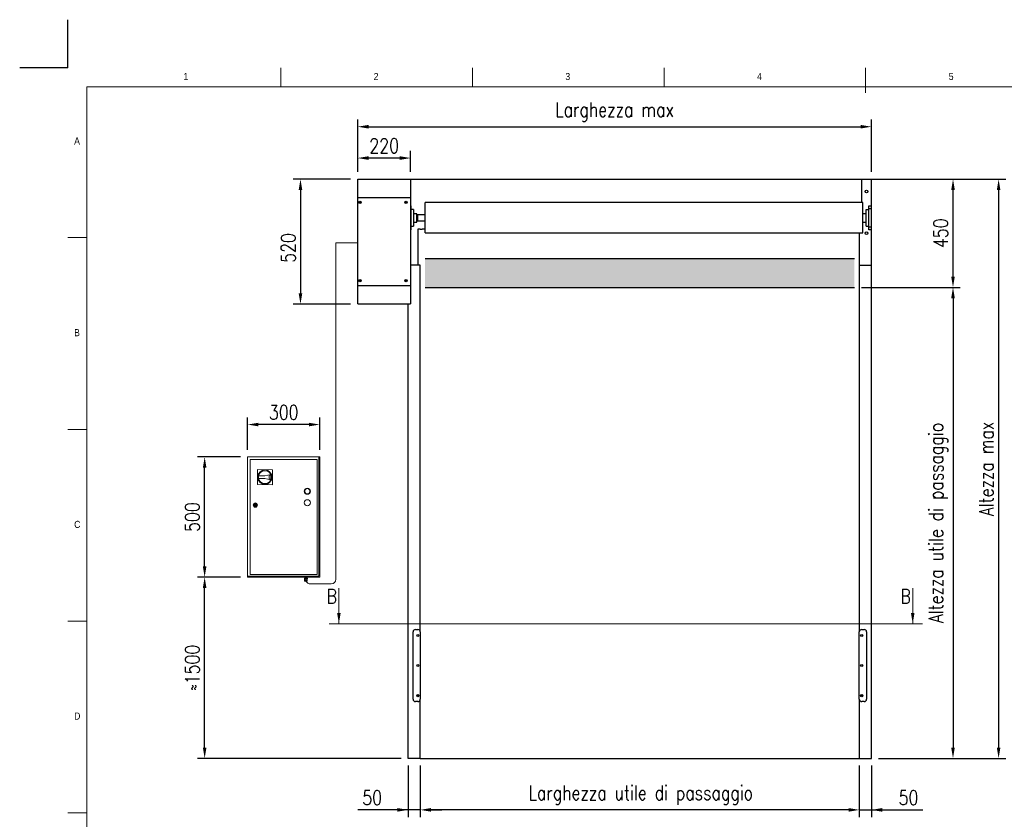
# Model space of a CAD drawing. Header units: millimetres. Extents: x 89 to 14007, y -159 to 4842.
# Tile 2 of 6: x 89 to 4184, y 1517 to 4842. Entities that reach past the tile are written whole.
import ezdxf

# ---------------------------------------------------------------- set-up
doc = ezdxf.new("R2010")
doc.units = ezdxf.units.MM
doc.layers.add('FORMAT', color=7, linetype='Continuous')
doc.layers.add('Quote', color=7, linetype='Continuous')
doc.styles.add('NYIP', font='romans.shx', dxfattribs={"width": 0.8})
doc.styles.add('SLDTEXTSTYLE0', font='GOTHIC.TTF', dxfattribs={"width": 0.913})
doc.dimstyles.new('STANDARD35', dxfattribs={"dimscale": 35, "dimtxt": 2, "dimasz": 1.5, "dimexe": 1, "dimexo": 1, "dimgap": 0.7, "dimtad": 1, "dimdec": 0, "dimdsep": 46, "dimtxsty": 'NYIP', "dimcen": 0, "dimclrd": 1, "dimclre": 1, "dimclrt": 2, "dimadec": 0, "dimazin": 0, "dimtfac": 1, "dimtdec": 0, "dimtix": 1, "dimtmove": 0, "dimatfit": 3, "dimfxl": 0, "dimtvp": 1, "dimtolj": 1, "dimtzin": 0, "dimarcsym": 0})

# ---------------------------------------------------------------- blocks, each defined once
blk = doc.blocks.new('A$C7C9C4F3F')
at = {"color": 7, "lineweight": 5}
blk.add_line((8295, 11245), (8295, 11504), dxfattribs=at)
at = {"layer": 'FORMAT', "color": 7, "lineweight": 5}
for p, q in [((2216, 11304), (2216, 11504)), ((4209, 11504), (4209, 11304)), ((6202, 11304), (6202, 11504)), ((16199, 11304), (199, 11304)), ((199, 11304), (199, 199)), ((199, 9738), (0, 9738)), ((0, 7745), (199, 7745)), ((0, 5752), (199, 5752)), ((0, 3759), (199, 3759))]:
    blk.add_line(p, q, dxfattribs=at)
at = {"color": 7, "lineweight": 5, "char_height": 73.8, "attachment_point": 1, "style": 'SLDTEXTSTYLE0'}
for s, insert in [('1', (1203, 11450)), ('2', (3180, 11450)), ('3', (5173, 11450)), ('4', (7166, 11450)), ('5', (9159, 11450)), ('A', (66, 10780)), ('B', (66, 8787)), ('C', (66, 6794)), ('D', (66, 4801))]:
    blk.add_mtext(s, dxfattribs=dict(at, insert=insert))
blk = doc.blocks.new('*D147')
at = {"layer": 'Defpoints', "color": 0}
for p in [(1755, 1770.3), (3581, 1770.3), (1755, 1556.3)]:
    blk.add_point(p, dxfattribs=at)
at = {"layer": 'Quote', "color": 7, "lineweight": -2}
for p, q in [((1755, 1740.3), (1755, 1526.3)), ((3581, 1740.3), (3581, 1526.3)), ((3536, 1556.3), (1800, 1556.3))]:
    blk.add_line(p, q, dxfattribs=at)
at = {"layer": 'Quote', "color": 7}
for points in [[(1800, 1563.8), (1800, 1548.8), (1755, 1556.3)], [(3536, 1548.8), (3536, 1563.8), (3581, 1556.3)]]:
    blk.add_solid(points, dxfattribs=at)
at = {"layer": 'Quote', "color": 7, "lineweight": 5, "insert": (2672.1, 1617.3), "char_height": 60, "attachment_point": 5, "style": 'NYIP'}
blk.add_mtext('\\A1;Larghezza utile di passaggio', dxfattribs=at)
blk = doc.blocks.new('*D148')
at = {"layer": 'Defpoints', "color": 0}
for p in [(3581, 1770.3), (3631, 1770.3), (3631, 1556.3)]:
    blk.add_point(p, dxfattribs=at)
at = {"layer": 'Quote', "color": 7, "lineweight": -2}
for p, q in [((3581, 1740.3), (3581, 1526.3)), ((3631, 1740.3), (3631, 1526.3)), ((3536, 1556.3), (3491, 1556.3)), ((3581, 1556.3), (3631, 1556.3)), ((3631, 1556.3), (3845.1, 1556.3)), ((3676, 1556.3), (3721, 1556.3))]:
    blk.add_line(p, q, dxfattribs=at)
at = {"layer": 'Quote', "color": 7}
for points in [[(3536, 1548.8), (3536, 1563.8), (3581, 1556.3)], [(3676, 1563.8), (3676, 1548.8), (3631, 1556.3)]]:
    blk.add_solid(points, dxfattribs=at)
at = {"layer": 'Quote', "color": 7, "lineweight": 5, "insert": (3785.2, 1607.3), "char_height": 60, "attachment_point": 5, "style": 'NYIP'}
blk.add_mtext('\\A1;50', dxfattribs=at)
blk = doc.blocks.new('*D149')
at = {"layer": 'Defpoints', "color": 0}
for p in [(1705, 1770.3), (1755, 1770.3), (1705, 1556.3)]:
    blk.add_point(p, dxfattribs=at)
at = {"layer": 'Quote', "color": 7, "lineweight": -2}
for p, q in [((1705, 1740.3), (1705, 1526.3)), ((1755, 1740.3), (1755, 1526.3)), ((1705, 1556.3), (1495.3, 1556.3)), ((1660, 1556.3), (1615, 1556.3)), ((1755, 1556.3), (1705, 1556.3)), ((1800, 1556.3), (1845, 1556.3))]:
    blk.add_line(p, q, dxfattribs=at)
at = {"layer": 'Quote', "color": 7}
for points in [[(1660, 1548.8), (1660, 1563.8), (1705, 1556.3)], [(1800, 1563.8), (1800, 1548.8), (1755, 1556.3)]]:
    blk.add_solid(points, dxfattribs=at)
at = {"layer": 'Quote', "color": 7, "lineweight": 5, "insert": (1555.1, 1607.3), "char_height": 60, "attachment_point": 5, "style": 'NYIP'}
blk.add_mtext('\\A1;50', dxfattribs=at)
blk = doc.blocks.new('*D150')
at = {"layer": 'Defpoints', "color": 0}
for p in [(3696, 4178.5), (3631, 1770.3), (4160.3, 1770.3)]:
    blk.add_point(p, dxfattribs=at)
at = {"layer": 'Quote', "color": 7, "lineweight": -2}
for p, q in [((3726, 4178.5), (4190.3, 4178.5)), ((4160.3, 4133.5), (4160.3, 1815.3)), ((3661, 1770.3), (4190.3, 1770.3))]:
    blk.add_line(p, q, dxfattribs=at)
at = {"layer": 'Quote', "color": 7}
for points in [[(4167.8, 4133.5), (4152.8, 4133.5), (4160.3, 4178.5)], [(4152.8, 1815.3), (4167.8, 1815.3), (4160.3, 1770.3)]]:
    blk.add_solid(points, dxfattribs=at)
at = {"layer": 'Quote', "color": 7, "lineweight": 5, "insert": (4109.3, 2974.4), "char_height": 60, "attachment_point": 5, "rotation": 90, "style": 'NYIP'}
blk.add_mtext('\\A1;Altezza max', dxfattribs=at)
blk = doc.blocks.new('*D151')
at = {"layer": 'Defpoints', "color": 0}
for p in [(1495, 4179.1), (1257, 3659.1), (1495, 3659.1)]:
    blk.add_point(p, dxfattribs=at)
at = {"layer": 'Quote', "color": 7, "lineweight": -2}
for p, q in [((1465, 4179.1), (1227, 4179.1)), ((1257, 4134.1), (1257, 3704.1)), ((1465, 3659.1), (1227, 3659.1))]:
    blk.add_line(p, q, dxfattribs=at)
at = {"layer": 'Quote', "color": 7}
for points in [[(1264.5, 4134.1), (1249.5, 4134.1), (1257, 4179.1)], [(1249.5, 3704.1), (1264.5, 3704.1), (1257, 3659.1)]]:
    blk.add_solid(points, dxfattribs=at)
at = {"layer": 'Quote', "color": 7, "lineweight": 5, "insert": (1206, 3893), "char_height": 60, "attachment_point": 5, "rotation": 90, "style": 'NYIP'}
blk.add_mtext('\\A1;520', dxfattribs=at)
blk = doc.blocks.new('*D152')
at = {"layer": 'Defpoints', "color": 0}
for p in [(3631, 4397.1), (1495, 4179.1), (3631, 4179.1)]:
    blk.add_point(p, dxfattribs=at)
at = {"layer": 'Quote', "color": 7, "lineweight": -2}
for p, q in [((1495, 4209.1), (1495, 4427.1)), ((3631, 4209.1), (3631, 4427.1)), ((1540, 4397.1), (3586, 4397.1))]:
    blk.add_line(p, q, dxfattribs=at)
at = {"layer": 'Quote', "color": 7}
for points in [[(1540, 4404.6), (1540, 4389.6), (1495, 4397.1)], [(3586, 4389.6), (3586, 4404.6), (3631, 4397.1)]]:
    blk.add_solid(points, dxfattribs=at)
at = {"layer": 'Quote', "color": 7, "lineweight": 5, "insert": (2563, 4458.1), "char_height": 60, "attachment_point": 5, "style": 'NYIP'}
blk.add_mtext('\\A1;Larghezza max', dxfattribs=at)
blk = doc.blocks.new('*D153')
at = {"layer": 'Defpoints', "color": 0}
for p in [(1495, 4266.8), (1495, 4179.1), (1715, 4179.1)]:
    blk.add_point(p, dxfattribs=at)
at = {"layer": 'Quote', "color": 7, "lineweight": -2}
for p, q in [((1495, 4209.1), (1495, 4296.8)), ((1670, 4266.8), (1540, 4266.8)), ((1715, 4209.1), (1715, 4296.8))]:
    blk.add_line(p, q, dxfattribs=at)
at = {"layer": 'Quote', "color": 7}
for points in [[(1540, 4274.3), (1540, 4259.3), (1495, 4266.8)], [(1670, 4259.3), (1670, 4274.3), (1715, 4266.8)]]:
    blk.add_solid(points, dxfattribs=at)
at = {"layer": 'Quote', "color": 7, "lineweight": 5, "insert": (1605, 4317.8), "char_height": 60, "attachment_point": 5, "style": 'NYIP'}
blk.add_mtext('\\A1;220', dxfattribs=at)
blk = doc.blocks.new('*D154')
at = {"layer": 'Defpoints', "color": 0}
for p in [(3631, 4179.1), (3970.6, 4179.1), (3560.5, 3729.1)]:
    blk.add_point(p, dxfattribs=at)
at = {"layer": 'Quote', "color": 7, "lineweight": -2}
for p, q in [((3661, 4179.1), (4000.6, 4179.1)), ((3970.6, 3774.1), (3970.6, 4134.1)), ((3590.5, 3729.1), (4000.6, 3729.1))]:
    blk.add_line(p, q, dxfattribs=at)
at = {"layer": 'Quote', "color": 7}
for points in [[(3978.1, 4134.1), (3963.1, 4134.1), (3970.6, 4179.1)], [(3963.1, 3774.1), (3978.1, 3774.1), (3970.6, 3729.1)]]:
    blk.add_solid(points, dxfattribs=at)
at = {"layer": 'Quote', "color": 7, "lineweight": 5, "insert": (3919.6, 3954.1), "char_height": 60, "attachment_point": 5, "rotation": 90, "style": 'NYIP'}
blk.add_mtext('\\A1;450', dxfattribs=at)
blk = doc.blocks.new('*D155')
at = {"layer": 'Defpoints', "color": 0}
for p in [(3560.5, 3729.1), (3631, 1770.3), (3970.6, 1770.3)]:
    blk.add_point(p, dxfattribs=at)
at = {"layer": 'Quote', "color": 7, "lineweight": -2}
for p, q in [((3590.5, 3729.1), (4000.6, 3729.1)), ((3970.6, 3684.1), (3970.6, 1815.3)), ((3661, 1770.3), (4000.6, 1770.3))]:
    blk.add_line(p, q, dxfattribs=at)
at = {"layer": 'Quote', "color": 7}
for points in [[(3978.1, 3684.1), (3963.1, 3684.1), (3970.6, 3729.1)], [(3963.1, 1815.3), (3978.1, 1815.3), (3970.6, 1770.3)]]:
    blk.add_solid(points, dxfattribs=at)
at = {"layer": 'Quote', "color": 7, "lineweight": 5, "insert": (3909.6, 2749.7), "char_height": 60, "attachment_point": 5, "rotation": 90, "style": 'NYIP'}
blk.add_mtext('\\A1;Altezza utile di passaggio', dxfattribs=at)
blk = doc.blocks.new('*D156')
at = {"layer": 'Defpoints', "color": 0}
for p in [(858.5, 2524), (1037.2, 2524), (1705, 1770.3)]:
    blk.add_point(p, dxfattribs=at)
at = {"layer": 'Quote', "color": 7, "lineweight": -2}
for p, q in [((1007.2, 2524), (828.5, 2524)), ((858.5, 1815.3), (858.5, 2479)), ((1675, 1770.3), (828.5, 1770.3))]:
    blk.add_line(p, q, dxfattribs=at)
at = {"layer": 'Quote', "color": 7}
for points in [[(866, 2479), (851, 2479), (858.5, 2524)], [(851, 1815.3), (866, 1815.3), (858.5, 1770.3)]]:
    blk.add_solid(points, dxfattribs=at)
at = {"layer": 'Quote', "color": 7, "lineweight": 5, "insert": (807.5, 2147.2), "char_height": 60, "attachment_point": 5, "rotation": 90, "style": 'NYIP'}
blk.add_mtext('\\A1;≈1500', dxfattribs=at)
blk = doc.blocks.new('*D157')
at = {"layer": 'Defpoints', "color": 0}
for p in [(858.5, 3024), (1037.2, 3024), (1037.2, 2524)]:
    blk.add_point(p, dxfattribs=at)
at = {"layer": 'Quote', "color": 7, "lineweight": -2}
for p, q in [((1007.2, 3024), (828.5, 3024)), ((858.5, 2569), (858.5, 2979)), ((1007.2, 2524), (828.5, 2524))]:
    blk.add_line(p, q, dxfattribs=at)
at = {"layer": 'Quote', "color": 7}
for points in [[(866, 2979), (851, 2979), (858.5, 3024)], [(851, 2569), (866, 2569), (858.5, 2524)]]:
    blk.add_solid(points, dxfattribs=at)
at = {"layer": 'Quote', "color": 7, "lineweight": 5, "insert": (807.5, 2774), "char_height": 60, "attachment_point": 5, "rotation": 90, "style": 'NYIP'}
blk.add_mtext('\\A1;500', dxfattribs=at)
blk = doc.blocks.new('*D158')
at = {"layer": 'Defpoints', "color": 0}
for p in [(1037.2, 3158.6), (1037.2, 3024), (1337.2, 3024)]:
    blk.add_point(p, dxfattribs=at)
at = {"layer": 'Quote', "color": 7, "lineweight": -2}
for p, q in [((1037.2, 3054), (1037.2, 3188.6)), ((1292.2, 3158.6), (1082.2, 3158.6)), ((1337.2, 3054), (1337.2, 3188.6))]:
    blk.add_line(p, q, dxfattribs=at)
at = {"layer": 'Quote', "color": 7}
for points in [[(1082.2, 3166.1), (1082.2, 3151.1), (1037.2, 3158.6)], [(1292.2, 3151.1), (1292.2, 3166.1), (1337.2, 3158.6)]]:
    blk.add_solid(points, dxfattribs=at)
at = {"layer": 'Quote', "color": 7, "lineweight": 5, "insert": (1187.2, 3209.6), "char_height": 60, "attachment_point": 5, "style": 'NYIP'}
blk.add_mtext('\\A1;300', dxfattribs=at)

msp = doc.modelspace()

# ---------------------------------------------------------------- hatches: boundary and pattern name
h = msp.add_hatch(color=256)
h.set_gradient(color1=(5, 0, 0), color2=(0, 0, 0), one_color=1)
h.paths.add_polyline_path([(3560.5, 3729.1), (3560.5, 3849.1), (1775, 3849.1), (1775, 3729.1)])

# ---------------------------------------------------------------- linework, layer by layer
at = {"color": 7}
for q in [(289.3, 4842.2), (89.3, 4642.2)]:
    msp.add_line((289.3, 4642.2), q, dxfattribs=at)
at = {"color": 7, "linetype": 'Continuous', "lineweight": 25}
for p, q in [((1495, 4179.1), (1705, 4179.1)), ((1495, 4102.9), (1495, 4179.1)), ((3591, 4082.2), (3591, 4179.1)), ((1495, 4102.9), (1715, 4102.9)), ((1495, 3736.9), (1495, 4102.9)), ((1504, 4084.5), (1502.5, 4083.7)), ((1502.5, 4083.7), (1502.5, 4082)), ((1502.5, 4082), (1504, 4081.2)), ((1505.4, 4083.7), (1504, 4084.5)), ((1504, 4081.2), (1505.4, 4082)), ((1505.4, 4082), (1505.4, 4083.7)), ((1696, 4084.5), (1694.5, 4083.7)), ((1694.5, 4083.7), (1694.5, 4082)), ((1694.5, 4082), (1696, 4081.2)), ((1697.4, 4083.7), (1696, 4084.5)), ((1696, 4081.2), (1697.4, 4082)), ((1697.4, 4082), (1697.4, 4083.7)), ((1715, 4067.9), (1716, 4067.9)), ((1716, 4067.9), (1716, 4052.8)), ((3595, 4082.2), (1775, 4082.2)), ((1775, 4018.7), (1775, 4082.2)), ((3595, 4018.7), (3595, 4082.2)), ((3620, 4055.4), (3620, 4067.9)), ((3620, 4067.9), (3631, 4067.9)), ((3631, 4055.4), (3620, 4055.4)), ((3620, 3980.4), (3620, 4055.4)), ((1727, 4052.9), (1716, 4052.8)), ((1716, 4052.8), (1716, 3980.4)), ((1727, 4052.9), (1727, 3982.9)), ((1741, 4034.9), (1727, 4034.9)), ((1741, 4017.9), (1741, 4034.9)), ((1744, 4031.2), (1741, 4031.2)), ((1741, 4000.9), (1741, 4017.9)), ((1744, 4018.7), (1744, 4031.2)), ((1745.3, 4030.7), (1744, 4030.7)), ((1744, 4006.2), (1744, 4018.7)), ((1775, 4031.2), (1745.3, 4031.2)), ((1745.3, 4018.7), (1745.3, 4031.2)), ((1745.3, 4006.2), (1745.3, 4018.7)), ((1775, 3955.2), (1775, 4018.7)), ((3609, 4034.9), (3595, 4034.9)), ((3595, 3955.2), (3595, 4018.7)), ((3609, 4017.9), (3609, 4052.9)), ((3609, 3982.9), (3609, 4017.9)), ((1716, 3982.9), (1727, 3982.9)), ((1716, 3980.4), (1716, 3967.9)), ((1727, 4000.9), (1741, 4000.9)), ((1741, 4006.2), (1744, 4006.2)), ((1744, 4006.8), (1745.3, 4006.8)), ((1745.3, 4006.2), (1775, 4006.2)), ((3595, 4000.9), (3609, 4000.9)), ((3620, 3980.4), (3631, 3980.4)), ((3620, 3967.9), (3620, 3980.4)), ((1716, 3967.9), (1715, 3967.9)), ((1754.5, 3971.4), (1745, 3971.4)), ((1754.5, 3971.4), (1762.5, 3971.4)), ((1775, 3971.4), (1762.5, 3971.4)), ((1775, 3955.2), (3595, 3955.2)), ((3581, 3955.2), (3581, 3821.4)), ((3631, 3967.9), (3620, 3967.9)), ((1755, 3821.4), (1715, 3821.4)), ((1755, 2296.4), (1755, 3821.4)), ((3581, 3821.4), (3581, 2296.4)), ((1495, 3660.7), (1495, 3736.9)), ((1495, 3736.9), (1715, 3736.9)), ((1504, 3758.5), (1502.5, 3757.7)), ((1502.5, 3757.7), (1502.5, 3756)), ((1502.5, 3756), (1504, 3755.2)), ((1505.4, 3757.7), (1504, 3758.5)), ((1504, 3755.2), (1505.4, 3756)), ((1505.4, 3756), (1505.4, 3757.7)), ((1696, 3758.5), (1694.5, 3757.7)), ((1694.5, 3757.7), (1694.5, 3756)), ((1694.5, 3756), (1696, 3755.2)), ((1697.4, 3757.7), (1696, 3758.5)), ((1696, 3755.2), (1697.4, 3756)), ((1697.4, 3756), (1697.4, 3757.7)), ((1495, 3660.7), (1715, 3660.7)), ((1705, 1770.3), (1705, 3660.7)), ((1725, 2016.4), (1725, 2296.4)), ((1735, 2306.4), (1745, 2306.4)), ((1755, 2296.4), (1755, 2016.4)), ((3581, 2016.4), (3581, 2296.4)), ((3591, 2306.4), (3601, 2306.4)), ((3611, 2296.4), (3611, 2016.4)), ((1745, 2006.4), (1735, 2006.4)), ((1755, 1770.3), (1755, 2016.4)), ((3581, 2016.4), (3581, 1821.4)), ((3601, 2006.4), (3591, 2006.4))]:
    msp.add_line(p, q, dxfattribs=at)
for p, q in [((1705, 4179.1), (3631, 4179.1)), ((1715, 4179.1), (1715, 3660.7)), ((3631, 3967.9), (3631, 4179.1)), ((3631, 4179.1), (3671, 4179.1)), ((3609, 4052.9), (3620, 4052.9)), ((3609, 3982.9), (3620, 3982.9)), ((1745, 3971.4), (1745, 3821.4)), ((3631, 1770.3), (3631, 3967.9)), ((1775, 3849.1), (3560.5, 3849.1)), ((3581, 3821.4), (3631, 3821.4)), ((1775, 3729.1), (3560.5, 3729.1)), ((3581, 1821.4), (3581, 1770.3)), ((1755, 1770.3), (1705, 1770.3)), ((1755, 1770.3), (3581, 1770.3)), ((3581, 1770.3), (3631, 1770.3))]:
    msp.add_line(p, q)
for centre, radius in [((3611, 4127.9), 6), ((1504, 4082.9), 5), ((1504, 4082.9), 4.65), ((1504, 4082.9), 1.7), ((1696, 4082.9), 5), ((1696, 4082.9), 1.7), ((3611, 3954.6), 6), ((1504, 3756.9), 5), ((1504, 3756.9), 4.65), ((1504, 3756.9), 1.7), ((1696, 3756.9), 5), ((1696, 3756.9), 4.65), ((1696, 3756.9), 1.7), ((1745, 2281.4), 4.5), ((1745, 2281.4), 3.75), ((3591, 2281.4), 4.5), ((3591, 2281.4), 3.75), ((1745, 2156.4), 4.5), ((1745, 2156.4), 3.75), ((3591, 2156.4), 4.5), ((3591, 2156.4), 3.75), ((1745, 2031.4), 4.5), ((1745, 2031.4), 3.75), ((3591, 2031.4), 4.5), ((3591, 2031.4), 3.75)]:
    msp.add_circle(centre, radius, dxfattribs=at)
for centre, start, end in [((1735, 2296.4), 90, 180), ((1745, 2296.4), 0, 90), ((3591, 2296.4), 90, 180), ((3601, 2296.4), 0, 90), ((1735, 2016.4), 180, 270), ((1745, 2016.4), 270, 0), ((3591, 2016.4), 180, 270), ((3601, 2016.4), 270, 0)]:
    msp.add_arc(centre, 10, start, end, dxfattribs=at)
at = {"layer": 'Quote', "color": 7, "lineweight": 5}
for p, q in [((1404.6, 3913.6), (1404.6, 2515.6)), ((1495, 3913.6), (1404.6, 3913.6)), ((1404.6, 3744.6), (1404.6, 3709)), ((1037.2, 3024), (1333.4, 3024)), ((1037.2, 2524), (1037.2, 3024)), ((1048.1, 3013.1), (1326.3, 3013.1)), ((1048.1, 2534.9), (1048.1, 3013.1)), ((1326.3, 3013.1), (1326.3, 2534.9)), ((1333.4, 3024), (1333.4, 2527.8)), ((1333.4, 3024), (1337.2, 3024)), ((1337.2, 3024), (1337.2, 2524)), ((1077.8, 2908.8), (1078.1, 2971.2)), ((1078.1, 2971.2), (1140.5, 2970.9)), ((1109.1, 2945.6), (1133.9, 2950.3)), ((1140.5, 2970.9), (1140.2, 2908.5)), ((1140.2, 2908.5), (1077.8, 2908.8)), ((1109.1, 2934.1), (1082.8, 2934.2)), ((1082.9, 2945.8), (1109.1, 2945.6)), ((1133.8, 2929.2), (1109.1, 2934.1)), ((1126.4, 2946.9), (1132.7, 2948.1)), ((1126.4, 2932.7), (1126.4, 2946.9)), ((1126.4, 2932.7), (1126.4, 2946.9)), ((1132.6, 2931.4), (1126.4, 2932.7)), ((1064.2, 2825.3), (1066.2, 2825.3)), ((1066.2, 2822.7), (1064.2, 2822.7)), ((1072.2, 2825.3), (1074.2, 2825.3)), ((1074.2, 2822.7), (1072.2, 2822.7)), ((1333.4, 2527.8), (1037.2, 2527.8)), ((1037.2, 2524), (1037.2, 2527.8)), ((1037.2, 2524), (1044.2, 2524)), ((1337.2, 2524), (1037.2, 2524)), ((1044.2, 2524), (1044.5, 2524)), ((1044.5, 2524), (1045.1, 2524)), ((1045.1, 2524), (1046.1, 2524)), ((1046.1, 2524), (1047.3, 2524)), ((1047.3, 2524), (1048.8, 2524)), ((1326.3, 2534.9), (1048.1, 2534.9)), ((1048.8, 2524), (1050.5, 2524)), ((1050.5, 2524), (1052.3, 2524)), ((1052.3, 2524), (1054.1, 2524)), ((1054.1, 2524), (1055.9, 2524)), ((1055.9, 2524), (1057.6, 2524)), ((1057.6, 2524), (1059.1, 2524)), ((1059.1, 2524), (1060.3, 2524)), ((1060.3, 2524), (1061.3, 2524)), ((1061.3, 2524), (1061.9, 2524)), ((1061.9, 2524), (1062.2, 2524)), ((1062.2, 2524), (1062.2, 2524)), ((1084.2, 2524), (1084.2, 2524)), ((1084.2, 2524), (1084.5, 2524)), ((1084.5, 2524), (1085.1, 2524)), ((1085.1, 2524), (1086.1, 2524)), ((1086.1, 2524), (1087.3, 2524)), ((1087.3, 2524), (1088.8, 2524)), ((1088.8, 2524), (1090.5, 2524)), ((1090.5, 2524), (1092.3, 2524)), ((1092.3, 2524), (1094.1, 2524)), ((1094.1, 2524), (1095.9, 2524)), ((1095.9, 2524), (1097.6, 2524)), ((1097.6, 2524), (1099.1, 2524)), ((1099.1, 2524), (1100.3, 2524)), ((1100.3, 2524), (1101.3, 2524)), ((1101.3, 2524), (1101.9, 2524)), ((1101.9, 2524), (1102.2, 2524)), ((1102.2, 2524), (1102.2, 2524)), ((1232.2, 2524), (1232.2, 2524)), ((1232.2, 2524), (1232.5, 2524)), ((1232.5, 2524), (1233.1, 2524)), ((1233.1, 2524), (1234.1, 2524)), ((1234.1, 2524), (1235.3, 2524)), ((1235.3, 2524), (1236.8, 2524)), ((1236.8, 2524), (1238.5, 2524)), ((1238.5, 2524), (1240.3, 2524)), ((1240.3, 2524), (1242.1, 2524)), ((1242.1, 2524), (1243.9, 2524)), ((1243.9, 2524), (1245.6, 2524)), ((1245.6, 2524), (1247.1, 2524)), ((1247.1, 2524), (1248.3, 2524)), ((1248.3, 2524), (1249.3, 2524)), ((1249.3, 2524), (1249.9, 2524)), ((1249.9, 2524), (1250.2, 2524)), ((1250.2, 2524), (1250.2, 2524)), ((1272.2, 2524), (1272.2, 2524)), ((1272.2, 2524), (1272.5, 2524)), ((1272.5, 2524), (1273.1, 2524)), ((1273.1, 2524), (1274.1, 2524)), ((1273.2, 2517.5), (1273.2, 2520)), ((1276.3, 2520), (1273.2, 2520)), ((1276.3, 2517.5), (1273.2, 2517.5)), ((1273.2, 2517.5), (1275.4, 2517.5)), ((1274, 2510), (1274, 2515.5)), ((1279.4, 2515.5), (1274, 2515.5)), ((1274, 2510), (1274.3, 2508.3)), ((1276.7, 2510), (1274, 2510)), ((1274.1, 2510), (1274, 2510)), ((1274, 2510), (1274, 2510)), ((1274, 2510), (1274, 2510)), ((1274.1, 2524), (1275.3, 2524)), ((1274.2, 2510), (1274.1, 2510)), ((1274.4, 2510), (1274.2, 2510)), ((1274.3, 2508.3), (1274.4, 2508.3)), ((1274.7, 2510), (1274.4, 2510)), ((1274.4, 2508.3), (1274.7, 2508.3)), ((1275.1, 2510), (1274.7, 2510)), ((1274.7, 2508.3), (1275.1, 2508.3)), ((1274.9, 2524), (1274.9, 2520)), ((1275.6, 2510), (1275.1, 2510)), ((1275.1, 2508.3), (1275.7, 2508.3)), ((1275.3, 2524), (1276.8, 2524)), ((1275.4, 2517.5), (1275.4, 2515.5)), ((1275.5, 2517.5), (1275.4, 2517.5)), ((1275.4, 2517.5), (1275.4, 2517.5)), ((1275.8, 2517.5), (1275.5, 2517.5)), ((1276.1, 2510), (1275.6, 2510)), ((1275.7, 2508.3), (1276.5, 2508.3)), ((1276.2, 2517.5), (1275.8, 2517.5)), ((1275.8, 2507), (1275.9, 2507)), ((1275.9, 2507), (1275.8, 2507)), ((1275.9, 2507), (1276.2, 2507)), ((1276.2, 2507), (1275.9, 2507)), ((1276.7, 2510), (1276.1, 2510)), ((1276.8, 2517.5), (1276.2, 2517.5)), ((1276.2, 2507), (1276.6, 2507)), ((1276.6, 2507), (1276.2, 2507)), ((1276.3, 2517.5), (1276.3, 2520)), ((1282.6, 2520), (1276.3, 2520)), ((1282.6, 2517.5), (1276.3, 2517.5)), ((1276.5, 2508.3), (1277.3, 2508.3)), ((1276.6, 2507), (1277.2, 2507)), ((1277.2, 2507), (1276.6, 2507)), ((1279.4, 2510), (1276.7, 2510)), ((1277.4, 2510), (1276.7, 2510)), ((1276.8, 2524), (1278.5, 2524)), ((1277.6, 2517.5), (1276.8, 2517.5)), ((1276.9, 2507), (1277, 2507)), ((1277, 2507), (1276.9, 2507)), ((1277, 2507), (1277.3, 2507)), ((1277.3, 2507), (1277, 2507)), ((1277.2, 2507), (1277.9, 2507)), ((1277.9, 2507), (1277.2, 2507)), ((1277.3, 2508.3), (1278.2, 2508.3)), ((1277.3, 2507), (1277.7, 2507)), ((1277.7, 2507), (1277.3, 2507)), ((1278, 2510), (1277.4, 2510)), ((1278.4, 2517.5), (1277.6, 2517.5)), ((1277.7, 2507), (1278.3, 2507)), ((1278.3, 2507), (1277.7, 2507)), ((1277.9, 2507), (1278.6, 2507)), ((1278.6, 2507), (1277.9, 2507)), ((1278.7, 2510), (1278, 2510)), ((1278.2, 2508.3), (1279.2, 2508.3)), ((1278.3, 2507), (1278.9, 2507)), ((1278.9, 2507), (1278.3, 2507)), ((1279.2, 2517.5), (1278.4, 2517.5)), ((1278.5, 2524), (1280.3, 2524)), ((1278.6, 2507), (1279.4, 2507)), ((1279.4, 2507), (1278.6, 2507)), ((1279.4, 2510), (1278.7, 2510)), ((1278.9, 2507), (1279.6, 2507)), ((1279.6, 2507), (1278.9, 2507)), ((1280.1, 2517.5), (1279.2, 2517.5)), ((1279.2, 2508.3), (1280.2, 2508.3)), ((1279.4, 2510), (1279.4, 2515.5)), ((1284.8, 2515.5), (1279.4, 2515.5)), ((1282.1, 2510), (1279.4, 2510)), ((1280.1, 2510), (1279.4, 2510)), ((1279.4, 2507), (1280.2, 2507)), ((1280.2, 2507), (1279.4, 2507)), ((1279.6, 2507), (1280.3, 2507)), ((1280.3, 2507), (1279.6, 2507)), ((1280.9, 2517.5), (1280.1, 2517.5)), ((1280.8, 2510), (1280.1, 2510)), ((1280.2, 2508.3), (1281.1, 2508.3)), ((1280.2, 2507), (1281, 2507)), ((1281, 2507), (1280.2, 2507)), ((1280.3, 2524), (1282.1, 2524)), ((1280.3, 2507), (1280.9, 2507)), ((1280.9, 2507), (1280.3, 2507)), ((1281.5, 2510), (1280.8, 2510)), ((1281.7, 2517.5), (1280.9, 2517.5)), ((1280.9, 2507), (1281.4, 2507)), ((1281.4, 2507), (1280.9, 2507)), ((1281, 2507), (1281.7, 2507)), ((1281.7, 2507), (1281, 2507)), ((1281.1, 2508.3), (1282, 2508.3)), ((1281.4, 2507), (1281.7, 2507)), ((1281.7, 2507), (1281.4, 2507)), ((1282.1, 2510), (1281.5, 2510)), ((1282.3, 2517.5), (1281.7, 2517.5)), ((1281.7, 2507), (1282.3, 2507)), ((1282.3, 2507), (1281.7, 2507)), ((1281.7, 2507), (1281.9, 2507)), ((1281.9, 2507), (1281.7, 2507)), ((1281.9, 2507), (1281.9, 2507)), ((1282, 2508.3), (1282.8, 2508.3)), ((1282.1, 2524), (1283.9, 2524)), ((1284.8, 2510), (1282.1, 2510)), ((1282.7, 2510), (1282.1, 2510)), ((1282.9, 2517.5), (1282.3, 2517.5)), ((1282.3, 2507), (1282.7, 2507)), ((1282.7, 2507), (1282.3, 2507)), ((1282.6, 2517.5), (1282.6, 2520)), ((1285.7, 2520), (1282.6, 2520)), ((1285.7, 2517.5), (1282.6, 2517.5)), ((1283.3, 2510), (1282.7, 2510)), ((1282.7, 2507), (1283, 2507)), ((1283, 2507), (1282.7, 2507)), ((1282.8, 2508.3), (1283.5, 2508.3)), ((1283.2, 2517.5), (1282.9, 2517.5)), ((1283, 2507), (1283.1, 2507)), ((1283.1, 2507), (1283, 2507)), ((1283.4, 2517.5), (1283.2, 2517.5)), ((1283.7, 2510), (1283.3, 2510)), ((1283.4, 2515.5), (1283.4, 2517.5)), ((1283.4, 2517.5), (1283.4, 2517.5)), ((1283.4, 2517.5), (1285.7, 2517.5)), ((1283.5, 2508.3), (1284, 2508.3)), ((1284.1, 2510), (1283.7, 2510)), ((1283.9, 2520), (1283.9, 2524)), ((1283.9, 2524), (1285.6, 2524)), ((1284, 2508.3), (1284.3, 2508.3)), ((1284.4, 2510), (1284.1, 2510)), ((1284.3, 2508.3), (1284.5, 2508.3)), ((1284.7, 2510), (1284.4, 2510)), ((1284.5, 2508.3), (1284.6, 2508.3)), ((1284.6, 2508.3), (1284.8, 2510)), ((1284.8, 2510), (1284.7, 2510)), ((1284.8, 2510), (1284.8, 2515.5)), ((1284.8, 2510), (1284.8, 2510)), ((1284.8, 2510), (1284.8, 2510)), ((1284.8, 2510), (1284.8, 2510)), ((1285.6, 2524), (1287.1, 2524)), ((1285.7, 2517.5), (1285.7, 2520)), ((1287.1, 2524), (1288.3, 2524)), ((1288.3, 2524), (1289.3, 2524)), ((1289.3, 2524), (1289.9, 2524)), ((1289.9, 2524), (1290.2, 2524)), ((1290.2, 2524), (1290.2, 2524)), ((1312.2, 2524), (1312.2, 2524)), ((1312.2, 2524), (1312.5, 2524)), ((1312.5, 2524), (1313.1, 2524)), ((1313.1, 2524), (1314.1, 2524)), ((1314.1, 2524), (1315.3, 2524)), ((1315.3, 2524), (1316.8, 2524)), ((1316.8, 2524), (1318.5, 2524)), ((1318.5, 2524), (1320.3, 2524)), ((1320.3, 2524), (1322.1, 2524)), ((1322.1, 2524), (1323.9, 2524)), ((1323.9, 2524), (1325.6, 2524)), ((1325.6, 2524), (1327.1, 2524)), ((1327.1, 2524), (1328.3, 2524)), ((1328.3, 2524), (1329.3, 2524)), ((1329.3, 2524), (1329.9, 2524)), ((1329.9, 2524), (1330.2, 2524)), ((1330.2, 2524), (1330.2, 2524)), ((1384.6, 2495.6), (1299, 2495.6)), ((1416.9, 2478.6), (1416.9, 2329.4)), ((3803.3, 2478.6), (3803.3, 2329.4))]:
    msp.add_line(p, q, dxfattribs=at)
at = {"layer": 'Quote', "color": 7, "lineweight": 5, "ltscale": 0.3}
msp.add_line((1376.9, 2329.4), (3843.3, 2329.4), dxfattribs=at)
at = {"layer": 'Quote', "color": 7, "lineweight": 5}
for centre, radius in [((1109.1, 2939.9), 29.8), ((1109.1, 2939.9), 26.9), ((1285.4, 2881.3), 12.8), ((1285.4, 2881.3), 10.9), ((1069.2, 2824), 8.96), ((1069.2, 2824), 7.68), ((1069.2, 2824), 5.12), ((1285.4, 2833.3), 12.8), ((1069.2, 2824), 1.28)]:
    msp.add_circle(centre, radius, dxfattribs=at)
for centre, radius, start, end in [((1109.1, 2939.9), 26.9, 336.5708, 22.8356), ((1109.1, 2939.9), 26.9, 167.3296, 192.0768), ((1109.1, 2939.9), 25, 340.1095, 19.297), ((1069.2, 2824), 5.12, 14.4775, 165.5225), ((1069.2, 2824), 3.3, 22.8511, 157.1489), ((1069.2, 2824), 5.12, 194.4775, 345.5225), ((1069.2, 2824), 3.3, 202.8511, 337.1489), ((1303.2, 2525.6), 30.3, 217.8804, 262.1379), ((1384.6, 2515.6), 20, 270.0028, 0.0002)]:
    msp.add_arc(centre, radius, start, end, dxfattribs=at)
for points, knots in [([(1274.3, 2508.3), (1274.3, 2508.2), (1274.4, 2508), (1274.5, 2507.7), (1274.8, 2507.4), (1275, 2507.2), (1275.2, 2507.1), (1275.4, 2507), (1275.6, 2507), (1275.6, 2507), (1275.6, 2507)], [0, 0, 0, 0, 0.127932, 0.334083, 0.512603, 0.668158, 0.801193, 0.910237, 0.992808, 1, 1, 1, 1]), ([(1283.2, 2507), (1283.2, 2507), (1283.2, 2507), (1283.4, 2507), (1283.6, 2507.1), (1283.9, 2507.2), (1284.2, 2507.5), (1284.4, 2507.8), (1284.5, 2508.1), (1284.5, 2508.2)], [0, 0, 0, 0, 0.004473, 0.071345, 0.184056, 0.381389, 0.583308, 0.787337, 1, 1, 1, 1])]:
    msp.add_open_spline(points, degree=3, knots=knots, dxfattribs=at)
for points in [[(1424.2, 2375.6), (1409.2, 2375.6), (1416.7, 2330.6)], [(3810.6, 2375.6), (3795.6, 2375.6), (3803.1, 2330.6)]]:
    msp.add_solid(points, dxfattribs=at)

# ---------------------------------------------------------------- block references
at = {"color": 7, "xscale": 0.4, "yscale": 0.4, "zscale": 0.4}
msp.add_blockref('A$C7C9C4F3F', (289.3, 40.7), dxfattribs=at)

# ---------------------------------------------------------------- texts
at = {"layer": 'Quote', "color": 7, "lineweight": 5, "char_height": 60, "attachment_point": 5, "style": 'NYIP'}
for insert in [(1387, 2444.7, 1.5), (3773.4, 2444.7, 1.5)]:
    msp.add_mtext('\\A1;B', dxfattribs=dict(at, insert=insert))

# ---------------------------------------------------------------- dimensions: what is measured, and where the dimension line sits
at = {"layer": 'Quote', "color": 7, "lineweight": 5}
for base, p1, p2, angle, text, picture, middle in [((3631, 4397.1), (1495, 4179.1), (3631, 4179.1), 180, 'Larghezza max', '*D152', (2563, 4458.1)), ((4160.3, 1770.3), (3696, 4178.5), (3631, 1770.3), 90, 'Altezza max', '*D150', (4109.3, 2974.4)), ((3970.6, 1770.3), (3560.5, 3729.1), (3631, 1770.3), 90, 'Altezza utile di passaggio', '*D155', (3909.6, 2749.7)), ((858.5, 2524), (1705, 1770.3), (1037.2, 2524), 90, '≈1500', '*D156', (807.5, 2147.2))]:
    dim = msp.add_linear_dim(base=base, p1=p1, p2=p2, angle=angle, text=text, dimstyle='STANDARD35', override={"dimscale": 30, "dimclrd": 7, "dimclre": 7, "dimclrt": 7}, dxfattribs=at)
    dim.commit()
    dim.dimension.update_dxf_attribs({"geometry": picture, "text_midpoint": middle})
for base, p1, p2, angle, picture, middle in [((1495, 4266.8), (1715, 4179.1), (1495, 4179.1), 180, '*D153', (1605, 4317.8)), ((3970.6, 4179.1), (3560.5, 3729.1), (3631, 4179.1), 90, '*D154', (3919.6, 3954.1)), ((1037.2, 3158.6), (1337.2, 3024), (1037.2, 3024), 180, '*D158', (1187.2, 3209.6)), ((858.5, 3024), (1037.2, 2524), (1037.2, 3024), 90, '*D157', (807.5, 2774))]:
    dim = msp.add_linear_dim(base=base, p1=p1, p2=p2, angle=angle, dimstyle='STANDARD35', override={"dimscale": 30, "dimclrd": 7, "dimclre": 7, "dimclrt": 7}, dxfattribs=at)
    dim.commit()
    dim.dimension.update_dxf_attribs({"geometry": picture, "text_midpoint": middle})
for base, p1, p2, angle, picture, middle in [((1257, 3659.1), (1495, 4179.1), (1495, 3659.1), 90, '*D151', (1257, 3893)), ((1705, 1556.3), (1755, 1770.3), (1705, 1770.3), 180, '*D149', (1555.1, 1556.3)), ((3631, 1556.3), (3581, 1770.3), (3631, 1770.3), 180, '*D148', (3785.2, 1556.3))]:
    dim = msp.add_linear_dim(base=base, p1=p1, p2=p2, angle=angle, dimstyle='STANDARD35', override={"dimscale": 30, "dimclrd": 7, "dimclre": 7, "dimclrt": 7}, dxfattribs=at)
    dim.commit()
    dim.dimension.update_dxf_attribs({"geometry": picture, "text_midpoint": middle, "dimtype": 160})
dim = msp.add_linear_dim(base=(1755, 1556.3), p1=(3581, 1770.3), p2=(1755, 1770.3), angle=180, text='Larghezza utile di passaggio', dimstyle='STANDARD35', override={"dimscale": 30, "dimclrd": 7, "dimclre": 7, "dimclrt": 7}, dxfattribs=at)
dim.commit()
dim.dimension.update_dxf_attribs({"geometry": '*D147', "text_midpoint": (2672.1, 1556.3), "dimtype": 160})

doc.saveas('drawing.dxf')
